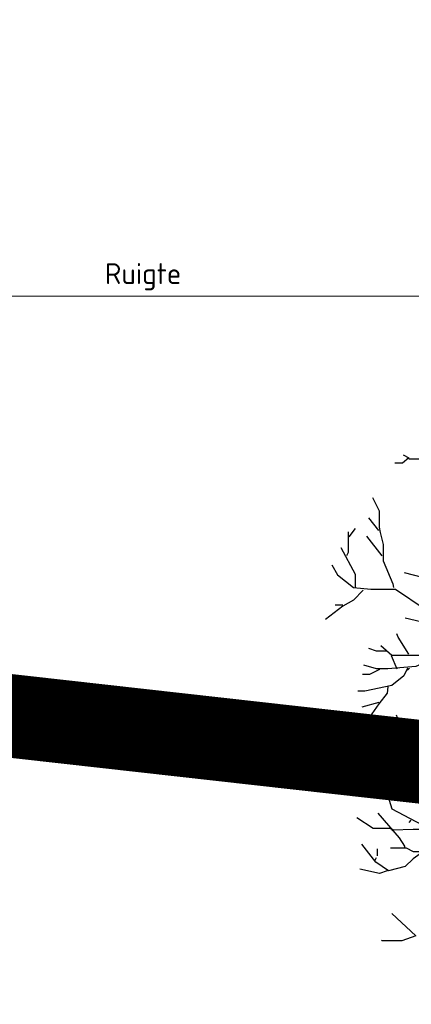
# Model space of a CAD drawing. Header units: metres. Extents: x 173015 to 189682, y 346605 to 348504.
# Tile 89 of 212: x 188889.55 to 188894.24, y 348003.78 to 348015.58. Entities that reach past the tile are written whole.
import ezdxf

# ---------------------------------------------------------------- set-up
doc = ezdxf.new("R2010")
doc.units = ezdxf.units.M
doc.header["$PDMODE"] = 35
doc.header["$PDSIZE"] = 0.075
for name, color, linetype, lineweight in [('B-ME-GR-BOOM-SD', 252, 'Continuous', 25), ('X-XX-AL-DETAIL1-M-B', 252, 'Continuous', 18), ('X-XX-AL-HULPGEOMETRIE-G', 50, 'Continuous', 25)]:
    doc.layers.add(name, color=color, linetype=linetype, lineweight=lineweight)
doc.styles.add('NLCS-ISO-M100-T25', font='NLCS-ISO.ttf', dxfattribs={"height": 0.25})
doc.dimstyles.new('NLCS-M100-T25-PIJL_L3_H2', dxfattribs={"dimscale": 0.1, "dimtxt": 2.5, "dimasz": 2.5, "dimexe": 2, "dimexo": 2, "dimgap": 0.7, "dimtad": 1, "dimdec": 3, "dimzin": 0, "dimdsep": 46, "dimtxsty": 'NLCS-ISO-M100-T25', "dimcen": 0, "dimdle": 2, "dimclrd": 256, "dimclre": 256, "dimclrt": 256, "dimazin": 0, "dimtfac": 1, "dimtdec": 3, "dimtofl": 0, "dimtmove": 0, "dimatfit": 3, "dimfxl": 2, "dimfxlon": 1, "dimtfillclr": 256, "dimtolj": 1, "dimtzin": 0, "dimlwd": -1, "dimlwe": -1, "dimarcsym": 0})

# ---------------------------------------------------------------- blocks, each defined once
blk = doc.blocks.new('*D78')
at = {"layer": 'Defpoints', "color": 0, "transparency": 16777216}
for p in [(188884.611, 348012.269), (188884.611, 347996.258), (188897.441, 347996.258)]:
    blk.add_point(p, dxfattribs=at)
at = {"layer": 'X-XX-AL-DETAIL1-M-B', "transparency": 16777216}
for p, q in [((188884.611, 348012.069), (188884.611, 348012.469)), ((188897.441, 348012.069), (188897.441, 348012.469)), ((188897.191, 348012.269), (188884.861, 348012.269))]:
    blk.add_line(p, q, dxfattribs=at)
for points in [[(188884.861, 348012.311), (188884.861, 348012.227), (188884.611, 348012.269)], [(188897.191, 348012.311), (188897.191, 348012.227), (188897.441, 348012.269)]]:
    blk.add_solid(points, dxfattribs=at)
at = {"layer": 'X-XX-AL-DETAIL1-M-B', "transparency": 16777216, "insert": (188891.026, 348012.501), "char_height": 0.25, "attachment_point": 5, "style": 'NLCS-ISO-M100-T25'}
blk.add_mtext('\\A1;Ruigte', dxfattribs=at)
blk = doc.blocks.new('SGR-BOOM_S02_D_ZIJ-D')
at = {"flags": 128}
for points in [[(-3.17, 9.354), (-2.926, 9.354), (-2.808, 9.282), (-2.598, 9.341), (-2.354, 9.45), (-2.169, 9.257), (-2.077, 9.219), (-1.934, 9.219), (-1.875, 9.417)], [(-3.237, 9.4), (-3.17, 9.366), (-3.245, 9.299), (-3.338, 9.299)], [(-3.607, 8.887), (-3.527, 8.727), (-3.527, 8.534), (-3.514, 8.467), (-3.477, 8.324), (-3.477, 8.13), (-3.363, 7.853), (-3.355, 7.811)], [(-3.531, 8.492), (-3.649, 8.643)], [(-3.884, 8.416), (-3.809, 8.517)], [(-3.897, 8.475), (-3.897, 8.231), (-3.918, 8.189)], [(-3.489, 8.189), (-3.674, 8.425)], [(-3.985, 8.29), (-3.813, 7.971), (-3.813, 7.811)], [(-4.095, 8.08), (-4.027, 7.962), (-3.834, 7.811), (-3.624, 7.79), (-3.329, 7.79), (-2.976, 7.55), (-2.825, 7.466), (-2.833, 7.432), (-3.027, 7.399), (-3.212, 7.441)], [(-2.724, 7.899), (-2.884, 7.899), (-3.22, 7.987)], [(-3.716, 7.777), (-3.834, 7.659), (-3.96, 7.584), (-4.17, 7.424)], [(-3.96, 7.596), (-4.053, 7.596)], [(-3.17, 7.012), (-3.296, 7.214), (-3.313, 7.256)], [(-3.506, 7.113), (-3.372, 6.999), (-3.002, 6.999), (-2.665, 6.945), (-2.203, 6.945), (-2.102, 6.835)], [(-2.926, 6.978), (-2.976, 6.911), (-3.086, 6.861), (-3.422, 6.835), (-3.556, 6.835), (-3.708, 6.878)], [(-3.439, 7.046), (-3.556, 7.046), (-3.649, 7.079)], [(-3.38, 6.995), (-3.313, 6.835)], [(-3.187, 6.844), (-3.229, 6.751), (-3.372, 6.634), (-3.699, 6.566), (-3.783, 6.566)], [(-3.523, 6.827), (-3.641, 6.768), (-3.725, 6.768)], [(-3.161, 6.844), (-3.187, 6.819)], [(-3.422, 6.617), (-3.43, 6.541), (-3.531, 6.415), (-3.641, 6.255), (-3.859, 6.146), (-3.884, 6.138)], [(-3.531, 6.432), (-3.733, 6.373)], [(-3.321, 6.281), (-3.275, 6.154), (-3.275, 6.003), (-3.178, 5.852)], [(-3.287, 6.028), (-3.439, 6.138), (-3.447, 6.138)], [(-2.211, 5.919), (-2.354, 5.801), (-2.724, 5.848), (-3.161, 5.848), (-3.54, 5.911), (-3.624, 5.969)], [(-2.716, 5.86), (-2.724, 5.818), (-2.85, 5.721), (-3.086, 5.721), (-3.144, 5.734)], [(-3.439, 5.364), (-3.372, 5.154), (-3.086, 5.003), (-2.951, 4.935), (-2.951, 4.927)], [(-3.54, 5.103), (-3.287, 4.809), (-3.22, 4.708), (-3.22, 4.692)], [(-3.792, 5.053), (-3.599, 4.923), (-3.405, 4.923), (-3.363, 4.91), (-3.372, 4.893)], [(-3.144, 5.019), (-3.17, 4.994)], [(-3.363, 4.906), (-3.119, 4.912), (-2.909, 4.912), (-2.682, 4.801), (-2.514, 4.675)], [(-3.388, 4.687), (-3.203, 4.687), (-3.119, 4.645), (-3.018, 4.645), (-3.035, 4.616), (-3.119, 4.557), (-3.212, 4.465), (-3.414, 4.414), (-3.565, 4.515), (-3.733, 4.734)], [(-3.548, 4.675), (-3.548, 4.591)], [(-3.573, 4.54), (-3.556, 4.574)], [(-3.43, 4.414), (-3.523, 4.38), (-3.758, 4.431)], [(-3.372, 3.901), (-3.086, 3.632), (-3.254, 3.573), (-3.489, 3.573), (-3.498, 3.582)]]:
    blk.add_lwpolyline(points, dxfattribs=at)

msp = doc.modelspace()

# ---------------------------------------------------------------- linework, layer by layer
at = {"layer": 'X-XX-AL-HULPGEOMETRIE-G', "const_width": 1}
msp.add_lwpolyline([(188877.2654, 347994.9633), (188999.1896, 348014.9926), (188998.9696, 347994.9633), (188876.8771, 348008.643)], dxfattribs=at)

# ---------------------------------------------------------------- block references
at = {"layer": 'B-ME-GR-BOOM-SD'}
msp.add_blockref('SGR-BOOM_S02_D_ZIJ-D', (188897.3826, 348000.9654), dxfattribs=at)

# ---------------------------------------------------------------- dimensions: what is measured, and where the dimension line sits
at = {"layer": 'X-XX-AL-DETAIL1-M-B'}
dim = msp.add_linear_dim(base=(188884.6115, 348012.2689), p1=(188897.4415, 347996.2578), p2=(188884.6115, 347996.2578), text='Ruigte', dimstyle='NLCS-M100-T25-PIJL_L3_H2', dxfattribs=at)
dim.commit()
dim.dimension.update_dxf_attribs({"geometry": '*D78', "text_midpoint": (188891.0265, 348012.2689), "dimtype": 160})

doc.saveas('drawing.dxf')
